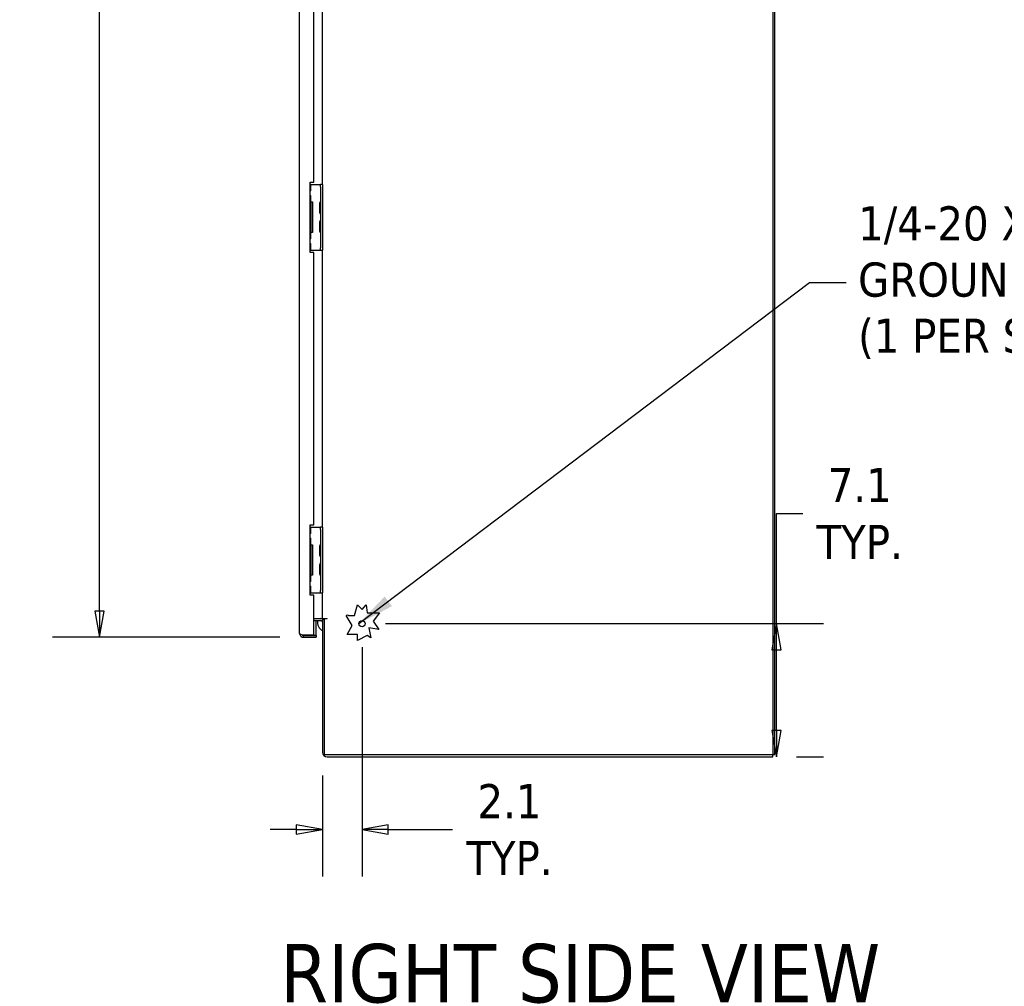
# Model space of a CAD drawing. Extents: x 785 to 1232, y 18 to 306.
# Tile 88 of 232: x 975 to 1027, y 132 to 184. Entities that reach past the tile are written whole.
import ezdxf

# ---------------------------------------------------------------- set-up
doc = ezdxf.new("R2010")
doc.units = 0
doc.header["$LTSCALE"] = 4
doc.header["$MEASUREMENT"] = 0
doc.layers.get('0').update_dxf_attribs({"linetype": 'CONTINUOUS'})
doc.layers.get('DEFPOINTS').update_dxf_attribs({"linetype": 'CONTINUOUS'})
doc.styles.add('ROMANS', font='romans.shx')
doc.styles.add('Text Style168', font='tahoma.ttf')
doc.dimstyles.new('Default (ANSI)', dxfattribs={"dimscale": 20, "dimtxt": 0.07, "dimasz": 0.07, "dimexe": 0.125, "dimexo": 0.0625, "dimgap": 0.031496, "dimtad": 0, "dimtih": 1, "dimtoh": 1, "dimrnd": 1e-08, "dimzin": 0, "dimdsep": 46, "dimtxsty": 'ROMANS', "dimblk": 'Filled-1', "dimcen": 0.09, "dimdle": 0.393701, "dimclrd": 256, "dimclre": 256, "dimclrt": 256, "dimadec": 0, "dimazin": 0, "dimtfac": 0.928571, "dimtofl": 0, "dimtmove": 0, "dimatfit": 3, "dimfxl": 1, "dimtolj": 1, "dimtzin": 0, "dimlwd": -1, "dimlwe": -1, "dimarcsym": 0})
doc.dimstyles.new('Default (ANSI)$7', dxfattribs={"dimscale": 20, "dimtxt": 0.07, "dimasz": 0.098425, "dimexe": 0.125, "dimexo": 0.0625, "dimgap": 0.031496, "dimtad": 0, "dimtih": 1, "dimtoh": 1, "dimrnd": 1e-08, "dimzin": 0, "dimdsep": 46, "dimtxsty": 'ROMANS', "dimblk": 'Filled-1', "dimcen": 0.09, "dimdle": 0.393701, "dimclrd": 256, "dimclre": 256, "dimclrt": 256, "dimadec": 0, "dimazin": 0, "dimtfac": 0.928571, "dimtofl": 0, "dimtmove": 0, "dimatfit": 3, "dimfxl": 1, "dimtolj": 1, "dimtzin": 0, "dimlwd": -1, "dimlwe": -1, "dimarcsym": 0})

# ---------------------------------------------------------------- blocks, each defined once
blk = doc.blocks.new('Filled-1')
at = {"color": 0}
for p, q in [((0, 0), (-1, 0.179)), ((-1, 0.179), (-1, -0.179)), ((-1, 0), (0, 0)), ((-1, -0.179), (0, 0))]:
    blk.add_line(p, q, dxfattribs=at)
at = {"color": 0, "flags": 128}
blk.add_lwpolyline([(-1, -0.179), (0, 0), (-1, 0.179), (-1, -0.179)], dxfattribs=at)
at = {"color": 0}
blk.add_solid([(-1, -0.179), (0, 0), (-1, 0.179), (-1, -0.179)], dxfattribs=at)
blk = doc.blocks.new('*D30')
at = {"transparency": 16777216}
for p, q in [((988.429, 232.09), (976.303, 232.09)), ((978.803, 230.69), (978.803, 197.631)), ((978.803, 152.115), (978.803, 185.174)), ((988.429, 150.715), (976.303, 150.715))]:
    blk.add_line(p, q, dxfattribs=at)
at = {"layer": 'DEFPOINTS', "color": 0, "transparency": 16777216}
for p in [(978.803, 232.09), (989.679, 232.09), (989.679, 150.715)]:
    blk.add_point(p, dxfattribs=at)
at = {"transparency": 16777216, "xscale": 1.400000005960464, "yscale": 1.400000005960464, "zscale": 1.400000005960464}
for p, rotation in [((978.803, 232.09), 90), ((978.803, 150.715), 270)]:
    blk.add_blockref('Filled-1', p, dxfattribs=dict(at, rotation=rotation))
at = {"transparency": 16777216, "insert": (978.803, 191.403), "char_height": 1.4, "attachment_point": 5, "style": 'ROMANS'}
blk.add_mtext('\\A1;\\fTahoma|b0|i0;\\H1.8200;81.38\\P\\fTahoma|b0|i0;\\H1.8200;DOOR\\P\\fTahoma|b0|i0;\\H1.8200;HEIGHT\\P\\fTahoma|b0|i0;\\H1.8200;(2 PL.)', dxfattribs=at)
blk = doc.blocks.new('*D16')
at = {"transparency": 16777216}
for p, q in [((1014.92, 151.444), (1014.92, 157.318)), ((1014.92, 157.318), (1016.32, 157.318)), ((994.06, 151.444), (1017.42, 151.444)), ((1014.92, 145.74), (1014.92, 150.044)), ((1015.977, 144.34), (1017.42, 144.34))]:
    blk.add_line(p, q, dxfattribs=at)
at = {"layer": 'DEFPOINTS', "color": 0, "transparency": 16777216}
for p in [(992.81, 151.444), (1014.92, 151.444), (1014.727, 144.34)]:
    blk.add_point(p, dxfattribs=at)
at = {"transparency": 16777216, "xscale": 1.400000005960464, "yscale": 1.400000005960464, "zscale": 1.400000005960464}
for p, rotation in [((1014.92, 151.444), 90), ((1014.92, 144.34), 270)]:
    blk.add_blockref('Filled-1', p, dxfattribs=dict(at, rotation=rotation))
at = {"transparency": 16777216, "insert": (1019.354, 157.318), "char_height": 1.4, "attachment_point": 5, "style": 'ROMANS'}
blk.add_mtext('\\A1;\\fTahoma|b0|i0;\\H1.8200;7.1\\P\\fTahoma|b0|i0;\\H1.8200;TYP.', dxfattribs=at)
blk = doc.blocks.new('*D17')
at = {"transparency": 16777216}
for p, q in [((992.81, 150.194), (992.81, 137.958)), ((990.706, 143.335), (990.706, 137.958)), ((989.306, 140.458), (987.906, 140.458)), ((994.21, 140.458), (997.64, 140.458))]:
    blk.add_line(p, q, dxfattribs=at)
at = {"layer": 'DEFPOINTS', "color": 0, "transparency": 16777216}
for p in [(992.81, 151.444), (990.706, 144.585), (992.81, 140.458)]:
    blk.add_point(p, dxfattribs=at)
at = {"transparency": 16777216, "xscale": 1.400000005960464, "yscale": 1.400000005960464, "zscale": 1.400000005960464}
blk.add_blockref('Filled-1', (990.706, 140.458), dxfattribs=at)
at = {"transparency": 16777216, "xscale": 1.400000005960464, "yscale": 1.400000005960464, "zscale": 1.400000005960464, "rotation": 180}
blk.add_blockref('Filled-1', (992.81, 140.458), dxfattribs=at)
at = {"transparency": 16777216, "insert": (1000.675, 140.458), "char_height": 1.4, "attachment_point": 5, "style": 'ROMANS'}
blk.add_mtext('\\A1;\\fTahoma|b0|i0;\\H1.8200;2.1\\P\\fTahoma|b0|i0;\\H1.8200;TYP.', dxfattribs=at)

msp = doc.modelspace()

# ---------------------------------------------------------------- linework, layer by layer
for p, q in [((1014.727, 234.361), (1014.727, 144.444)), ((1014.831, 144.444), (1014.831, 234.267)), ((989.481, 150.913), (989.481, 231.892)), ((990.706, 174.871), (990.706, 189.653)), ((990.231, 174.996), (990.231, 189.528)), ((990.044, 174.996), (990.231, 174.996)), ((990.044, 171.246), (990.044, 174.996)), ((990.079, 174.871), (990.044, 174.871)), ((990.079, 174.871), (990.539, 174.871)), ((990.079, 174.528), (990.079, 174.871)), ((990.539, 174.871), (990.602, 174.871)), ((990.602, 174.746), (990.602, 174.871)), ((990.706, 174.871), (990.602, 174.871)), ((990.706, 174.871), (990.706, 174.746)), ((990.079, 174.528), (990.044, 174.528)), ((990.602, 174.746), (990.602, 171.496)), ((990.706, 174.746), (990.706, 171.496)), ((990.044, 174.278), (990.079, 174.278)), ((990.079, 173.934), (990.044, 173.934)), ((990.095, 173.903), (990.044, 173.903)), ((990.079, 173.934), (990.079, 174.278)), ((990.079, 173.934), (990.174, 173.934)), ((990.095, 172.34), (990.095, 173.903)), ((990.174, 173.934), (990.174, 172.309)), ((990.549, 173.854), (990.549, 173.389)), ((990.549, 172.854), (990.549, 172.389)), ((990.044, 172.34), (990.095, 172.34)), ((990.044, 172.309), (990.079, 172.309)), ((990.174, 172.309), (990.079, 172.309)), ((990.079, 171.965), (990.079, 172.309)), ((990.079, 171.965), (990.044, 171.965)), ((990.044, 171.715), (990.079, 171.715)), ((990.079, 171.371), (990.079, 171.715)), ((990.044, 171.371), (990.079, 171.371)), ((990.231, 171.246), (990.044, 171.246)), ((990.079, 171.371), (990.539, 171.371)), ((990.231, 156.715), (990.231, 171.246)), ((990.539, 171.371), (990.602, 171.371)), ((990.602, 171.371), (990.602, 171.496)), ((990.602, 171.371), (990.706, 171.371)), ((990.706, 171.496), (990.706, 171.371)), ((990.706, 156.59), (990.706, 171.371)), ((990.044, 156.715), (990.231, 156.715)), ((990.044, 152.965), (990.044, 156.715)), ((990.079, 156.59), (990.044, 156.59)), ((990.079, 156.59), (990.539, 156.59)), ((990.079, 156.246), (990.079, 156.59)), ((990.539, 156.59), (990.602, 156.59)), ((990.602, 156.465), (990.602, 156.59)), ((990.706, 156.59), (990.602, 156.59)), ((990.706, 156.59), (990.706, 156.465)), ((990.079, 156.246), (990.044, 156.246)), ((990.044, 155.996), (990.079, 155.996)), ((990.079, 155.653), (990.079, 155.996)), ((990.602, 156.465), (990.602, 153.215)), ((990.706, 156.465), (990.706, 153.215)), ((990.079, 155.653), (990.044, 155.653)), ((990.095, 155.621), (990.044, 155.621)), ((990.079, 155.653), (990.174, 155.653)), ((990.095, 154.059), (990.095, 155.621)), ((990.174, 155.653), (990.174, 154.028)), ((990.549, 155.572), (990.549, 155.108)), ((990.549, 154.572), (990.549, 154.108)), ((990.044, 154.059), (990.095, 154.059)), ((990.044, 154.028), (990.079, 154.028)), ((990.174, 154.028), (990.079, 154.028)), ((990.079, 153.684), (990.079, 154.028)), ((990.079, 153.684), (990.044, 153.684)), ((990.044, 153.434), (990.079, 153.434)), ((990.079, 153.09), (990.079, 153.434)), ((990.044, 153.09), (990.079, 153.09)), ((990.231, 152.965), (990.044, 152.965)), ((990.079, 153.09), (990.539, 153.09)), ((990.231, 150.82), (990.231, 152.965)), ((990.539, 153.09), (990.602, 153.09)), ((990.602, 153.09), (990.602, 153.215)), ((990.602, 153.09), (990.706, 153.09)), ((990.706, 153.215), (990.706, 153.09)), ((990.706, 151.715), (990.706, 153.09)), ((992.403, 151.874), (992.572, 152.441)), ((992.572, 152.441), (992.81, 152.194)), ((992.81, 152.194), (993.027, 152.441)), ((993.027, 152.441), (993.08, 152.014)), ((992.285, 151.351), (991.972, 151.877)), ((992.09, 151.874), (992.403, 151.874)), ((993.08, 152.014), (993.736, 152.014)), ((993.736, 152.014), (993.408, 151.579)), ((990.231, 151.715), (990.612, 151.715)), ((990.231, 151.611), (990.612, 151.611)), ((990.356, 150.82), (990.356, 151.611)), ((990.612, 151.715), (990.706, 151.715)), ((990.706, 151.715), (990.95, 151.715)), ((990.81, 151.663), (990.706, 151.663)), ((990.706, 151.663), (990.706, 144.585)), ((990.95, 151.699), (990.81, 151.699)), ((990.81, 144.444), (990.81, 151.699)), ((992.02, 150.858), (992.285, 151.351)), ((993.408, 151.579), (993.709, 151.139)), ((990.231, 150.82), (989.679, 150.82)), ((989.679, 150.819), (990.356, 150.819)), ((989.679, 150.819), (989.679, 150.715)), ((989.679, 150.715), (990.356, 150.715)), ((990.231, 150.82), (990.356, 150.82)), ((990.356, 150.819), (990.356, 150.715)), ((992.572, 150.858), (992.02, 150.858)), ((992.572, 150.546), (992.572, 150.858)), ((993.08, 150.805), (992.572, 150.546)), ((993.287, 150.694), (993.08, 150.805)), ((993.179, 151.218), (993.287, 150.694)), ((993.709, 151.139), (993.179, 151.218)), ((1014.727, 144.444), (990.81, 144.444)), ((1014.727, 144.34), (1014.727, 144.444)), ((1014.831, 144.444), (1014.727, 144.444)), ((990.95, 144.34), (1014.727, 144.34))]:
    msp.add_line(p, q)
msp.add_circle((992.81, 151.444), 0.169)
for centre, radius, start, end in [((990.581, 173.854), 0.0312, 176.0521, 180), ((990.669, 173.848), 0.12, 130.7848, 176.0521), ((990.57, 173.962), 0.0312, 310.7848, 0), ((990.581, 173.389), 0.0312, 180, 183.9479), ((990.669, 173.395), 0.12, 183.9479, 229.2152), ((990.57, 173.281), 0.0312, 0, 49.2152), ((990.581, 172.854), 0.0312, 176.0521, 180), ((990.669, 172.848), 0.12, 130.7848, 176.0521), ((990.57, 172.962), 0.0312, 310.7848, 0), ((990.581, 172.389), 0.0312, 180, 183.9479), ((990.669, 172.395), 0.12, 183.9479, 229.2152), ((990.57, 172.281), 0.0312, 0, 49.2152), ((990.581, 155.572), 0.0312, 176.0521, 180), ((990.669, 155.566), 0.12, 130.7848, 176.0521), ((990.57, 155.68), 0.0312, 310.7848, 0), ((990.581, 155.108), 0.0312, 180, 183.9479), ((990.669, 155.114), 0.12, 183.9479, 229.2152), ((990.57, 155), 0.0312, 0, 49.2152), ((990.581, 154.572), 0.0312, 176.0521, 180), ((990.669, 154.566), 0.12, 130.7848, 176.0521), ((990.57, 154.68), 0.0312, 310.7848, 0), ((990.581, 154.108), 0.0312, 180, 183.9479), ((990.669, 154.114), 0.12, 183.9479, 229.2152), ((990.57, 154), 0.0312, 0, 49.2152), ((992.028, 151.782), 0.111, 55.7697, 120.7171), ((990.932, 151.515), 0.5, 168.9098, 243.056), ((990.612, 151.517), 0.198, 47.48, 90), ((990.612, 151.517), 0.0937, 0, 90), ((990.95, 151.707), 0.00781, 270, 90), ((990.95, 144.585), 0.245, 180, 270)]:
    msp.add_arc(centre, radius, start, end)
for points, knots in [([(989.679, 150.82), (989.617, 150.838), (989.556, 150.857), (989.52, 150.875), (989.495, 150.888), (989.481, 150.9), (989.481, 150.913)], [0, 0, 0, 0, 0.935327, 0.935327, 0.935327, 1.570796, 1.570796, 1.570796, 1.570796]), ([(989.481, 150.913), (989.481, 150.851), (989.512, 150.79), (989.562, 150.754), (989.595, 150.729), (989.637, 150.715), (989.679, 150.715)], [0, 0, 0, 0, 0.935327, 0.935327, 0.935327, 1.570796, 1.570796, 1.570796, 1.570796]), ([(989.625, 150.836), (989.629, 150.833), (989.634, 150.83), (989.639, 150.828), (989.651, 150.822), (989.665, 150.819), (989.679, 150.819)], [0.957768, 0.957768, 0.957768, 0.957768, 1.1271971, 1.1271971, 1.1271971, 1.5707963, 1.5707963, 1.5707963, 1.5707963])]:
    msp.add_open_spline(points, degree=3, knots=knots)

# ---------------------------------------------------------------- texts
at = {"insert": (1019.266, 169.631), "char_height": 1.82, "width": 20.12324, "attachment_point": 4, "line_spacing_factor": 0.987884, "style": 'ROMANS'}
msp.add_mtext('{\\fTahoma|b0|i0;1/4-20 X 1/2" S.S.\\P\\fTahoma|b0|i0;GROUND STUD\\P\\fTahoma|b0|i0;(1 PER SIDE)}', dxfattribs=at)
at = {"insert": (988.444, 131.179), "char_height": 3.12, "attachment_point": 7, "style": 'Text Style168'}
msp.add_mtext('RIGHT SIDE VIEW', dxfattribs=at)

# ---------------------------------------------------------------- dimensions: what is measured, and where the dimension line sits
for base, p1, p2, angle, text, override, picture, middle in [((978.803381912, 232.090037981), (989.679034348, 150.715037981), (989.679034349, 232.090037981), 270, '\\fTahoma|b0|i0;\\H1.8200;<>\\P\\fTahoma|b0|i0;\\H1.8200;DOOR\\P\\fTahoma|b0|i0;\\H1.8200;HEIGHT\\P\\fTahoma|b0|i0;\\H1.8200;(2 PL.)', {"dimgap": 0.031496, "dimdec": 2, "dimtol": 0, "dimlim": 0, "dimtp": 0, "dimtm": 0, "dimtdec": 2, "dimatfit": 1}, '*D30', (978.803381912, 191.402537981)), ((1014.92, 151.444), (1014.727, 144.34), (992.81, 151.444), 270, '\\fTahoma|b0|i0;\\H1.8200;<>\\P\\fTahoma|b0|i0;\\H1.8200;TYP.', {"dimgap": 0.031496, "dimdec": 1, "dimtol": 0, "dimlim": 0, "dimtp": 0, "dimtm": 0, "dimtdec": 1, "dimatfit": 2}, '*D16', (1019.354, 157.318)), ((992.81, 140.458), (990.706, 144.585), (992.81, 151.444), 180, '\\fTahoma|b0|i0;\\H1.8200;<>\\P\\fTahoma|b0|i0;\\H1.8200;TYP.', {"dimgap": 0.031496, "dimtih": 0, "dimtoh": 0, "dimdec": 1, "dimtol": 0, "dimlim": 0, "dimtp": 0, "dimtm": 0, "dimtdec": 1, "dimatfit": 1}, '*D17', (1000.675, 140.458))]:
    dim = msp.add_linear_dim(base=base, p1=p1, p2=p2, angle=angle, text=text, dimstyle='Default (ANSI)', override=override)
    dim.commit()
    dim.dimension.update_dxf_attribs({"geometry": picture, "text_midpoint": middle, "dimtype": 160})

# ---------------------------------------------------------------- leaders
at = {"annotation_type": 0, "has_hookline": 1, "hookline_direction": 0, "text_width": 19.623}
msp.add_leader([(992.641, 151.443), (1016.668, 169.631), (1018.636, 169.631)], dimstyle='Default (ANSI)$7', override={"dimtad": 0}, dxfattribs=at)

doc.saveas('drawing.dxf')
